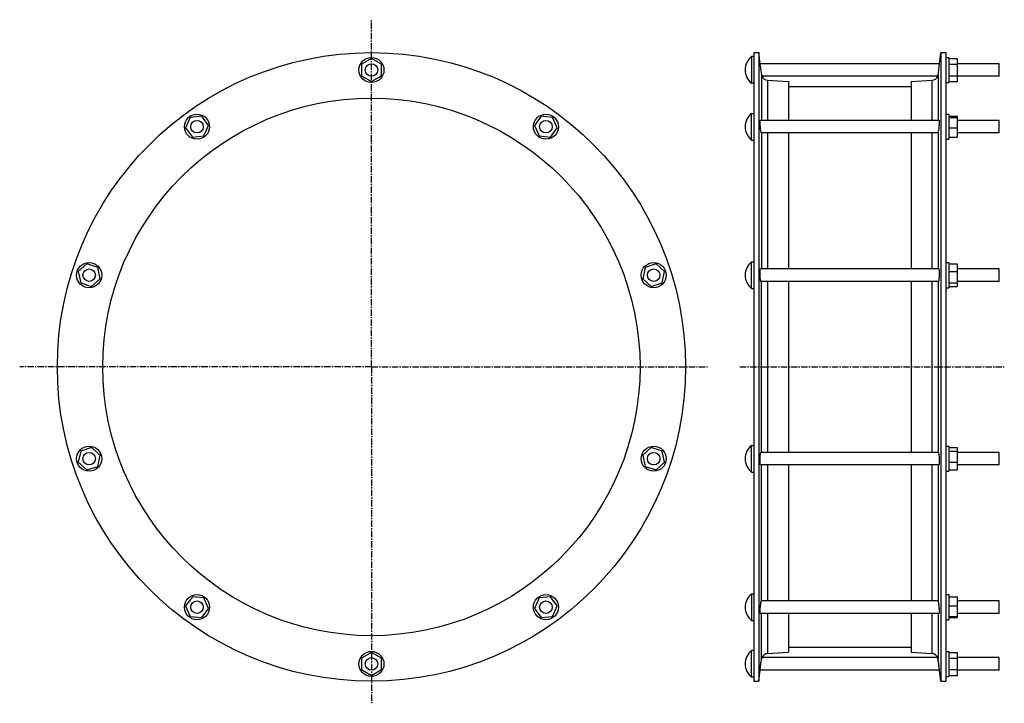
# Model space of a CAD drawing. Header units: millimetres. Extents: x -647 to 296, y -206 to 448.
import ezdxf

# ---------------------------------------------------------------- set-up
doc = ezdxf.new("R2010")
doc.units = ezdxf.units.MM
doc.header["$LTSCALE"] = 16.335
doc.linetypes.add('CENTER', pattern=[0.6, 0.375, -0.075, 0.075, -0.075])
doc.layers.get('0').update_dxf_attribs({"linetype": 'CONTINUOUS'})
doc.layers.add('AXES', color=7, linetype='CONTINUOUS')
doc.layers.add('SURFS', color=7, linetype='CONTINUOUS')

msp = doc.modelspace()

# ---------------------------------------------------------------- linework, layer by layer
at = {"color": 7, "linetype": 'Continuous'}
for p, q in [((56.26, 416.66), (56.26, -185.04)), ((61.02, 416.66), (61.02, -185.04)), ((235.5, 416.66), (235.5, -185.04)), ((240.26, 416.66), (240.26, -185.04)), ((89.6, 388.94), (89.6, 351.78)), ((206.92, 388.94), (206.92, 351.78)), ((89.6, 339.78), (89.6, 209.65)), ((206.92, 339.78), (206.92, 209.65)), ((89.6, 197.65), (89.6, 33.97)), ((206.92, 197.65), (206.92, 33.97)), ((89.6, 21.97), (89.6, -108.15)), ((206.92, 21.97), (206.92, -108.15)), ((89.6, -120.15), (89.6, -157.32)), ((206.92, -120.15), (206.92, -157.32))]:
    msp.add_line(p, q, dxfattribs=at)
at = {"color": 9, "linetype": 'Continuous'}
for p, q in [((63.56, 395.74), (63.56, 351.78)), ((69.48, 390.19), (69.48, 351.78)), ((227.04, 351.78), (227.04, 390.19)), ((232.96, 395.74), (232.96, 351.78)), ((63.56, 339.83), (63.56, 209.65)), ((69.48, 339.78), (69.48, 209.65)), ((227.04, 209.65), (227.04, 339.78)), ((232.96, 339.83), (232.96, 209.65)), ((63.56, 33.97), (63.56, 197.65)), ((69.48, 197.65), (69.48, 33.97)), ((227.04, 33.97), (227.04, 197.65)), ((232.96, 197.65), (232.96, 33.97)), ((63.56, -108.21), (63.56, 21.97)), ((69.48, 21.97), (69.48, -108.15)), ((227.04, -108.15), (227.04, 21.97)), ((232.96, 21.97), (232.96, -108.21)), ((63.56, -164.12), (63.56, -120.15)), ((69.48, -120.15), (69.48, -158.57)), ((227.04, -158.57), (227.04, -120.15)), ((232.96, -120.15), (232.96, -164.12))]:
    msp.add_line(p, q, dxfattribs=at)
at = {"color": 7, "linetype": 'Continuous'}
for radius in [300.85, 257.25]:
    msp.add_circle((-309.87, 115.81), radius, dxfattribs=at)
at = {"layer": 'AXES', "color": 7, "linetype": 'CENTER'}
for p, q in [((-309.87, 115.81), (-309.87, 448.18)), ((-309.87, 115.81), (-646.77, 115.81)), ((-309.87, 115.81), (-309.87, -206.15)), ((-309.87, 115.81), (11.99, 115.81)), ((42.93, 115.81), (296.26, 115.81))]:
    msp.add_line(p, q, dxfattribs=at)
at = {"layer": 'SURFS', "color": 7, "linetype": 'Continuous'}
for p, q in [((56.26, 416.66), (61.02, 416.66)), ((62.31, 406.06), (61.02, 416.66)), ((234.21, 406.06), (235.5, 416.66)), ((235.5, 416.66), (240.26, 416.66)), ((-309.87, 411.03), (-319.37, 405.55)), ((-319.37, 405.55), (-319.37, 394.58)), ((-300.37, 405.55), (-309.87, 411.03)), ((-300.37, 394.58), (-300.37, 405.55)), ((54.26, 412.81), (54.26, 387.31)), ((56.26, 412.81), (54.26, 412.81)), ((62.67, 403.06), (62.31, 406.06)), ((234.21, 406.06), (62.31, 406.06)), ((233.85, 403.06), (234.21, 406.06)), ((240.26, 412.06), (243.26, 412.06)), ((243.26, 412.06), (243.26, 388.06)), ((243.26, 411.03), (251.26, 411.03)), ((243.26, 405.55), (251.26, 405.55)), ((251.26, 411.03), (251.26, 389.09)), ((291.26, 406.06), (251.26, 406.06)), ((291.26, 394.06), (291.26, 406.06)), ((234.01, 404.41), (234.08, 404.95)), ((-319.37, 394.58), (-309.87, 389.09)), ((-309.87, 389.09), (-300.37, 394.58)), ((56.26, 387.31), (54.26, 387.31)), ((232.5, 394.06), (64.02, 394.06)), ((69.48, 390.19), (89.6, 388.94)), ((206.92, 388.94), (227.04, 390.19)), ((240.26, 388.06), (243.26, 388.06)), ((243.26, 394.58), (251.26, 394.58)), ((243.26, 389.09), (251.26, 389.09)), ((291.26, 394.06), (251.26, 394.06)), ((89.6, 384.16), (206.92, 384.16)), ((54.26, 333.03), (54.26, 358.53)), ((54.26, 358.53), (56.26, 358.53)), ((-483.39, 354.65), (-487.86, 344.63)), ((-472.48, 355.8), (-483.39, 354.65)), ((-466.04, 346.92), (-472.48, 355.8)), ((-147.25, 355.8), (-153.7, 346.92)), ((-136.34, 354.65), (-147.25, 355.8)), ((-131.88, 344.63), (-136.34, 354.65)), ((234.07, 351.78), (62.45, 351.78)), ((240.26, 357.78), (243.26, 357.78)), ((243.26, 357.78), (243.26, 333.78)), ((243.26, 355.8), (251.26, 355.8)), ((243.26, 354.65), (251.26, 354.65)), ((251.26, 355.8), (251.26, 335.75)), ((291.26, 351.78), (251.26, 351.78)), ((291.26, 339.78), (291.26, 351.78)), ((-487.86, 344.63), (-481.41, 335.75)), ((-470.5, 336.9), (-466.04, 346.92)), ((-153.7, 346.92), (-149.24, 336.9)), ((-138.33, 335.75), (-131.88, 344.63)), ((63.56, 339.83), (63.65, 339.78)), ((232.87, 339.78), (63.65, 339.78)), ((232.87, 339.78), (232.96, 339.83)), ((243.26, 344.63), (251.26, 344.63)), ((291.26, 339.78), (251.26, 339.78)), ((-481.41, 335.75), (-470.5, 336.9)), ((-149.24, 336.9), (-138.33, 335.75)), ((54.26, 333.03), (56.26, 333.03)), ((240.26, 333.78), (243.26, 333.78)), ((243.26, 335.75), (251.26, 335.75)), ((-582.49, 214.38), (-590.64, 207.04)), ((-572.05, 210.99), (-582.49, 214.38)), ((-569.77, 200.26), (-572.05, 210.99)), ((-47.68, 210.99), (-49.96, 200.26)), ((-37.25, 214.38), (-47.68, 210.99)), ((-29.1, 207.04), (-37.25, 214.38)), ((54.26, 190.9), (54.26, 216.4)), ((54.26, 216.4), (56.26, 216.4)), ((233.71, 209.65), (62.81, 209.65)), ((240.26, 215.65), (243.26, 215.65)), ((243.26, 215.65), (243.26, 191.65)), ((243.26, 214.38), (251.26, 214.38)), ((251.26, 214.38), (251.26, 192.92)), ((291.26, 209.65), (251.26, 209.65)), ((291.26, 197.65), (291.26, 209.65)), ((-590.64, 207.04), (-588.36, 196.31)), ((-577.93, 192.92), (-569.77, 200.26)), ((-49.96, 200.26), (-41.81, 192.92)), ((-31.38, 196.31), (-29.1, 207.04)), ((243.26, 207.04), (251.26, 207.04)), ((-588.36, 196.31), (-577.93, 192.92)), ((-41.81, 192.92), (-31.38, 196.31)), ((54.26, 190.9), (56.26, 190.9)), ((233.26, 197.65), (63.26, 197.65)), ((240.26, 191.65), (243.26, 191.65)), ((243.26, 196.31), (251.26, 196.31)), ((243.26, 192.92), (251.26, 192.92)), ((291.26, 197.65), (251.26, 197.65)), ((-577.93, 38.7), (-588.36, 35.32)), ((-569.77, 31.36), (-577.93, 38.7)), ((-41.81, 38.7), (-49.96, 31.36)), ((-31.38, 35.32), (-41.81, 38.7)), ((54.26, 15.22), (54.26, 40.72)), ((54.26, 40.72), (56.26, 40.72)), ((240.26, 39.97), (243.26, 39.97)), ((243.26, 39.97), (243.26, 15.97)), ((243.26, 38.7), (251.26, 38.7)), ((251.26, 38.7), (251.26, 17.24)), ((-588.36, 35.32), (-590.64, 24.59)), ((-572.05, 20.63), (-569.77, 31.36)), ((-49.96, 31.36), (-47.68, 20.63)), ((-29.1, 24.59), (-31.38, 35.32)), ((233.26, 33.97), (63.26, 33.97)), ((243.26, 35.32), (251.26, 35.32)), ((291.26, 33.97), (251.26, 33.97)), ((291.26, 21.97), (291.26, 33.97)), ((-590.64, 24.59), (-582.49, 17.24)), ((-582.49, 17.24), (-572.05, 20.63)), ((-47.68, 20.63), (-37.25, 17.24)), ((-37.25, 17.24), (-29.1, 24.59)), ((233.71, 21.97), (62.81, 21.97)), ((243.26, 24.59), (251.26, 24.59)), ((291.26, 21.97), (251.26, 21.97)), ((54.26, 15.22), (56.26, 15.22)), ((240.26, 15.97), (243.26, 15.97)), ((243.26, 17.24), (251.26, 17.24)), ((54.26, -101.4), (56.26, -101.4)), ((54.26, -101.4), (54.26, -126.9)), ((240.26, -102.15), (243.26, -102.15)), ((243.26, -102.15), (243.26, -126.15)), ((-481.41, -104.13), (-487.86, -113)), ((-487.86, -113), (-483.39, -123.02)), ((-470.5, -105.28), (-481.41, -104.13)), ((-466.04, -115.3), (-470.5, -105.28)), ((-149.24, -105.28), (-153.7, -115.3)), ((-138.33, -104.13), (-149.24, -105.28)), ((-131.88, -113), (-138.33, -104.13)), ((-136.34, -123.02), (-131.88, -113)), ((63.65, -108.15), (63.56, -108.21)), ((232.87, -108.15), (63.65, -108.15)), ((232.96, -108.21), (232.87, -108.15)), ((243.26, -104.13), (251.26, -104.13)), ((243.26, -113), (251.26, -113)), ((251.26, -104.13), (251.26, -124.17)), ((291.26, -108.15), (251.26, -108.15)), ((291.26, -120.15), (291.26, -108.15)), ((-472.48, -124.17), (-466.04, -115.3)), ((-153.7, -115.3), (-147.25, -124.17)), ((234.07, -120.15), (62.45, -120.15)), ((291.26, -120.15), (251.26, -120.15)), ((-483.39, -123.02), (-472.48, -124.17)), ((-147.25, -124.17), (-136.34, -123.02)), ((54.26, -126.9), (56.26, -126.9)), ((240.26, -126.15), (243.26, -126.15)), ((243.26, -123.02), (251.26, -123.02)), ((243.26, -124.17), (251.26, -124.17)), ((-309.87, -157.47), (-319.37, -162.95)), ((-300.37, -162.95), (-309.87, -157.47)), ((56.26, -155.69), (54.26, -155.69)), ((54.26, -181.19), (54.26, -155.69)), ((69.48, -158.57), (89.6, -157.32)), ((89.6, -152.54), (206.92, -152.54)), ((206.92, -157.32), (227.04, -158.57)), ((240.26, -156.44), (243.26, -156.44)), ((243.26, -156.44), (243.26, -180.44)), ((243.26, -157.47), (251.26, -157.47)), ((251.26, -157.47), (251.26, -179.41)), ((-319.37, -162.95), (-319.37, -173.92)), ((-300.37, -173.92), (-300.37, -162.95)), ((62.31, -174.44), (63.4, -165.44)), ((62.79, -170.42), (63.3, -166.21)), ((63.3, -166.21), (63.56, -164.12)), ((232.5, -162.44), (64.02, -162.44)), ((233.99, -172.59), (232.96, -164.12)), ((234.21, -174.44), (233.12, -165.44)), ((243.26, -162.95), (251.26, -162.95)), ((291.26, -162.44), (251.26, -162.44)), ((291.26, -174.44), (291.26, -162.44)), ((-319.37, -173.92), (-309.87, -179.41)), ((-309.87, -179.41), (-300.37, -173.92)), ((61.02, -185.04), (62.31, -174.44)), ((234.21, -174.44), (62.31, -174.44)), ((62.33, -174.27), (62.79, -170.42)), ((235.5, -185.04), (234.21, -174.41)), ((243.26, -173.92), (251.26, -173.92)), ((291.26, -174.44), (251.26, -174.44)), ((56.26, -181.19), (54.26, -181.19)), ((56.26, -185.04), (61.02, -185.04)), ((235.5, -185.04), (240.26, -185.04)), ((240.26, -180.44), (243.26, -180.44)), ((243.26, -179.41), (251.26, -179.41))]:
    msp.add_line(p, q, dxfattribs=at)
for centre, radius in [((-309.87, 400.06), 12), ((-309.87, 400.06), 6), ((-476.95, 345.78), 12), ((-476.95, 345.78), 6), ((-142.79, 345.78), 12), ((-142.79, 345.78), 6), ((-580.21, 203.65), 12), ((-580.21, 203.65), 6), ((-39.53, 203.65), 12), ((-39.53, 203.65), 6), ((-580.21, 27.97), 12), ((-39.53, 27.97), 12), ((-580.21, 27.97), 6), ((-39.53, 27.97), 6), ((-476.95, -114.15), 12), ((-142.79, -114.15), 12), ((-476.95, -114.15), 6), ((-142.79, -114.15), 6), ((-309.87, -168.44), 12), ((-309.87, -168.44), 6)]:
    msp.add_circle(centre, radius, dxfattribs=at)
for centre, radius, start, end in [((63.93, 400.06), 16, 127.16729, 232.83271), ((2402.09, 684.57), 2356.29, 186.86148, 187.04079), ((-2105.57, 684.57), 2356.29, 352.95921, 353.13852), ((69.87, 396.54), 6.36, 202.94378, 266.44052), ((226.65, 396.54), 6.36, 273.55948, 337.05622), ((63.93, 345.78), 16, 127.16729, 232.83271), ((63.93, 203.65), 16, 127.16729, 232.83271), ((63.93, 27.97), 16, 127.16729, 232.83271), ((63.93, -114.15), 16, 127.16729, 232.83271), ((63.93, -168.44), 16, 127.16729, 232.83271), ((69.87, -164.92), 6.36, 93.55948, 157.05622), ((226.65, -164.92), 6.36, 22.94378, 86.44052)]:
    msp.add_arc(centre, radius, start, end, dxfattribs=at)
for points, knots in [([(63.56, 395.74), (63.58, 395.62), (63.61, 395.38), (63.69, 395.04), (63.75, 394.79), (63.81, 394.62), (63.85, 394.5), (63.88, 394.4), (63.92, 394.32), (63.94, 394.24), (63.97, 394.18), (63.99, 394.14), (64, 394.11), (64.01, 394.09), (64.01, 394.08), (64.01, 394.07), (64.02, 394.07), (64.02, 394.06), (64.02, 394.06)], [0, 0, 0, 0, 0.2195, 0.415682, 0.586825, 0.662468, 0.731156, 0.792623, 0.846605, 0.892837, 0.931062, 0.961066, 0.972919, 0.982641, 0.99022, 0.995646, 0.99891, 1, 1, 1, 1]), ([(232.5, 394.06), (232.5, 394.06), (232.5, 394.07), (232.51, 394.07), (232.51, 394.08), (232.51, 394.09), (232.52, 394.11), (232.53, 394.14), (232.55, 394.18), (232.58, 394.24), (232.6, 394.32), (232.64, 394.4), (232.67, 394.5), (232.71, 394.62), (232.77, 394.79), (232.83, 395.04), (232.91, 395.38), (232.94, 395.62), (232.96, 395.74)], [0, 0, 0, 0, 0.00109, 0.004354, 0.00978, 0.017359, 0.027081, 0.038934, 0.068938, 0.107163, 0.153395, 0.207377, 0.268844, 0.337532, 0.413175, 0.584318, 0.7805, 1, 1, 1, 1]), ([(62.67, 345.15), (62.63, 345.57), (62.54, 346.39), (62.45, 347.6), (62.37, 348.73), (62.32, 349.73), (62.31, 350.46), (62.31, 350.95), (62.32, 351.2), (62.33, 351.37), (62.34, 351.48), (62.36, 351.57), (62.37, 351.64), (62.39, 351.7), (62.4, 351.75), (62.43, 351.78), (62.45, 351.78)], [0, 0, 0, 0, 0.188379, 0.372688, 0.544907, 0.697455, 0.823599, 0.875001, 0.917867, 0.935966, 0.951787, 0.965307, 0.976515, 0.985434, 0.99214, 1, 1, 1, 1]), ([(233.85, 345.15), (233.89, 345.57), (233.98, 346.39), (234.07, 347.6), (234.15, 348.73), (234.2, 349.73), (234.21, 350.46), (234.21, 350.95), (234.2, 351.2), (234.19, 351.37), (234.18, 351.48), (234.16, 351.57), (234.15, 351.64), (234.13, 351.7), (234.12, 351.75), (234.09, 351.78), (234.07, 351.78)], [0, 0, 0, 0, 0.188379, 0.372688, 0.544907, 0.697455, 0.823599, 0.875001, 0.917867, 0.935966, 0.951787, 0.965307, 0.976515, 0.985434, 0.99214, 1, 1, 1, 1]), ([(63.56, 339.83), (63.54, 339.86), (63.51, 339.93), (63.46, 340.06), (63.41, 340.23), (63.34, 340.53), (63.24, 340.99), (63.12, 341.64), (63.01, 342.41), (62.89, 343.26), (62.77, 344.19), (62.7, 344.82), (62.67, 345.15)], [0, 0, 0, 0, 0.018496, 0.044106, 0.076805, 0.116439, 0.215498, 0.338728, 0.482856, 0.644042, 0.817972, 1, 1, 1, 1]), ([(232.96, 339.83), (232.98, 339.86), (233.01, 339.93), (233.06, 340.06), (233.11, 340.23), (233.18, 340.53), (233.28, 340.99), (233.4, 341.64), (233.51, 342.41), (233.63, 343.26), (233.75, 344.19), (233.82, 344.82), (233.85, 345.15)], [0, 0, 0, 0, 0.018496, 0.044106, 0.076805, 0.116439, 0.215498, 0.338728, 0.482856, 0.644042, 0.817972, 1, 1, 1, 1]), ([(62.67, 199.64), (62.6, 200.11), (62.49, 201.13), (62.38, 202.73), (62.31, 204.41), (62.3, 205.8), (62.33, 206.84), (62.36, 207.53), (62.4, 208.14), (62.45, 208.59), (62.5, 208.9), (62.54, 209.09), (62.58, 209.26), (62.62, 209.4), (62.66, 209.51), (62.7, 209.58), (62.75, 209.64), (62.79, 209.65), (62.81, 209.65)], [0, 0, 0, 0, 0.141947, 0.304701, 0.475089, 0.63908, 0.714392, 0.783145, 0.843953, 0.895631, 0.917743, 0.937245, 0.954068, 0.968181, 0.979596, 0.988417, 0.994948, 1, 1, 1, 1]), ([(233.85, 199.64), (233.92, 200.11), (234.03, 201.13), (234.14, 202.73), (234.21, 204.41), (234.22, 205.8), (234.19, 206.84), (234.16, 207.53), (234.12, 208.14), (234.07, 208.59), (234.02, 208.9), (233.98, 209.09), (233.94, 209.26), (233.9, 209.4), (233.86, 209.51), (233.82, 209.58), (233.77, 209.64), (233.73, 209.65), (233.71, 209.65)], [0, 0, 0, 0, 0.141947, 0.304701, 0.475089, 0.63908, 0.714392, 0.783145, 0.843953, 0.895631, 0.917743, 0.937245, 0.954068, 0.968181, 0.979596, 0.988417, 0.994948, 1, 1, 1, 1]), ([(63.26, 197.65), (63.25, 197.65), (63.22, 197.66), (63.18, 197.68), (63.14, 197.73), (63.09, 197.81), (63.02, 197.96), (62.95, 198.19), (62.87, 198.47), (62.8, 198.81), (62.73, 199.21), (62.69, 199.49), (62.67, 199.64)], [0, 0, 0, 0, 0.017815, 0.038919, 0.06519, 0.097585, 0.182255, 0.294279, 0.433326, 0.598338, 0.787868, 1, 1, 1, 1]), ([(233.26, 197.65), (233.27, 197.65), (233.3, 197.66), (233.34, 197.68), (233.38, 197.73), (233.43, 197.81), (233.5, 197.96), (233.57, 198.19), (233.65, 198.47), (233.72, 198.81), (233.79, 199.21), (233.83, 199.49), (233.85, 199.64)], [0, 0, 0, 0, 0.017815, 0.038919, 0.06519, 0.097585, 0.182255, 0.294279, 0.433326, 0.598338, 0.787868, 1, 1, 1, 1]), ([(62.67, 22.11), (62.65, 22.15), (62.61, 22.26), (62.56, 22.44), (62.51, 22.68), (62.45, 23.07), (62.39, 23.67), (62.34, 24.49), (62.31, 25.43), (62.31, 26.45), (62.33, 27.52), (62.37, 28.61), (62.43, 29.68), (62.51, 30.69), (62.61, 31.6), (62.71, 32.29), (62.8, 32.78), (62.86, 33.08), (62.92, 33.35), (62.99, 33.57), (63.05, 33.74), (63.11, 33.85), (63.16, 33.92), (63.2, 33.96), (63.23, 33.97), (63.26, 33.97)], [0, 0, 0, 0, 0.012384, 0.028459, 0.048214, 0.071558, 0.128359, 0.197177, 0.275802, 0.36163, 0.451778, 0.543207, 0.632844, 0.717711, 0.795028, 0.862319, 0.891537, 0.917503, 0.940034, 0.958991, 0.974294, 0.985961, 0.990497, 0.994253, 1, 1, 1, 1]), ([(233.85, 22.11), (233.87, 22.15), (233.91, 22.26), (233.96, 22.44), (234.01, 22.68), (234.07, 23.07), (234.13, 23.67), (234.18, 24.49), (234.21, 25.43), (234.21, 26.45), (234.19, 27.52), (234.15, 28.61), (234.09, 29.68), (234.01, 30.69), (233.91, 31.6), (233.81, 32.29), (233.72, 32.78), (233.66, 33.08), (233.6, 33.35), (233.53, 33.57), (233.47, 33.74), (233.41, 33.85), (233.36, 33.92), (233.32, 33.96), (233.29, 33.97), (233.26, 33.97)], [0, 0, 0, 0, 0.012384, 0.028459, 0.048214, 0.071558, 0.128359, 0.197177, 0.275802, 0.36163, 0.451778, 0.543207, 0.632844, 0.717711, 0.795028, 0.862319, 0.891537, 0.917503, 0.940034, 0.958991, 0.974294, 0.985961, 0.990497, 0.994253, 1, 1, 1, 1]), ([(62.81, 21.97), (62.79, 21.97), (62.76, 21.98), (62.71, 22.03), (62.68, 22.08), (62.67, 22.11)], [0, 0, 0, 0, 0.184618, 0.525467, 1, 1, 1, 1]), ([(233.71, 21.97), (233.73, 21.97), (233.76, 21.98), (233.81, 22.03), (233.84, 22.08), (233.85, 22.11)], [0, 0, 0, 0, 0.184618, 0.525467, 1, 1, 1, 1]), ([(62.45, -120.15), (62.44, -120.15), (62.43, -120.15), (62.41, -120.13), (62.4, -120.1), (62.38, -120.06), (62.37, -120.01), (62.35, -119.93), (62.34, -119.79), (62.32, -119.6), (62.31, -119.37), (62.31, -119.1), (62.31, -118.67), (62.33, -118.06), (62.36, -117.24), (62.42, -116.33), (62.49, -115.37), (62.58, -114.36), (62.72, -113.04), (62.87, -111.77), (63.03, -110.59), (63.16, -109.83), (63.27, -109.21), (63.36, -108.83), (63.4, -108.67)], [0, 0, 0, 0, 0.001576, 0.003571, 0.00626, 0.009759, 0.014114, 0.019344, 0.032446, 0.049043, 0.069048, 0.092331, 0.118733, 0.180118, 0.251424, 0.330562, 0.415218, 0.502933, 0.591181, 0.759306, 0.834459, 0.900808, 0.956501, 1, 1, 1, 1]), ([(63.4, -108.67), (63.42, -108.57), (63.46, -108.44), (63.52, -108.29), (63.55, -108.23), (63.56, -108.21)], [0, 0, 0, 0, 0.610968, 0.833266, 1, 1, 1, 1]), ([(233.12, -108.67), (233.1, -108.57), (233.06, -108.44), (233, -108.29), (232.97, -108.23), (232.96, -108.21)], [0, 0, 0, 0, 0.610968, 0.833266, 1, 1, 1, 1]), ([(234.07, -120.15), (234.08, -120.15), (234.09, -120.15), (234.11, -120.13), (234.12, -120.1), (234.14, -120.06), (234.15, -120.01), (234.17, -119.93), (234.18, -119.79), (234.2, -119.6), (234.21, -119.37), (234.21, -119.1), (234.21, -118.67), (234.19, -118.06), (234.16, -117.24), (234.1, -116.33), (234.03, -115.37), (233.94, -114.36), (233.8, -113.04), (233.65, -111.77), (233.49, -110.59), (233.36, -109.83), (233.25, -109.21), (233.16, -108.83), (233.12, -108.67)], [0, 0, 0, 0, 0.001576, 0.003571, 0.00626, 0.009759, 0.014114, 0.019344, 0.032446, 0.049043, 0.069048, 0.092331, 0.118733, 0.180118, 0.251424, 0.330562, 0.415218, 0.502933, 0.591181, 0.759306, 0.834459, 0.900808, 0.956501, 1, 1, 1, 1]), ([(64.02, -162.44), (64.02, -162.44), (64.02, -162.44), (64.02, -162.44), (64.01, -162.45), (64.01, -162.47), (64, -162.48), (63.99, -162.51), (63.97, -162.55), (63.94, -162.61), (63.92, -162.69), (63.88, -162.78), (63.85, -162.88), (63.81, -162.99), (63.75, -163.17), (63.69, -163.42), (63.61, -163.75), (63.58, -163.99), (63.56, -164.12)], [0, 0, 0, 0, 0.00109, 0.004353, 0.00978, 0.017359, 0.027081, 0.038934, 0.06894, 0.107166, 0.153397, 0.20738, 0.268846, 0.337535, 0.413177, 0.584319, 0.780499, 1, 1, 1, 1]), ([(232.96, -164.12), (232.94, -163.99), (232.91, -163.75), (232.83, -163.42), (232.77, -163.17), (232.71, -162.99), (232.67, -162.88), (232.64, -162.78), (232.6, -162.69), (232.58, -162.61), (232.55, -162.55), (232.53, -162.51), (232.52, -162.48), (232.51, -162.47), (232.51, -162.45), (232.5, -162.44), (232.5, -162.44), (232.5, -162.44), (232.5, -162.44)], [0, 0, 0, 0, 0.219501, 0.415681, 0.586823, 0.662465, 0.731154, 0.79262, 0.846603, 0.892834, 0.93106, 0.961066, 0.972919, 0.982641, 0.99022, 0.995647, 0.99891, 1, 1, 1, 1])]:
    msp.add_open_spline(points, degree=3, knots=knots, dxfattribs=at)

doc.saveas('drawing.dxf')
